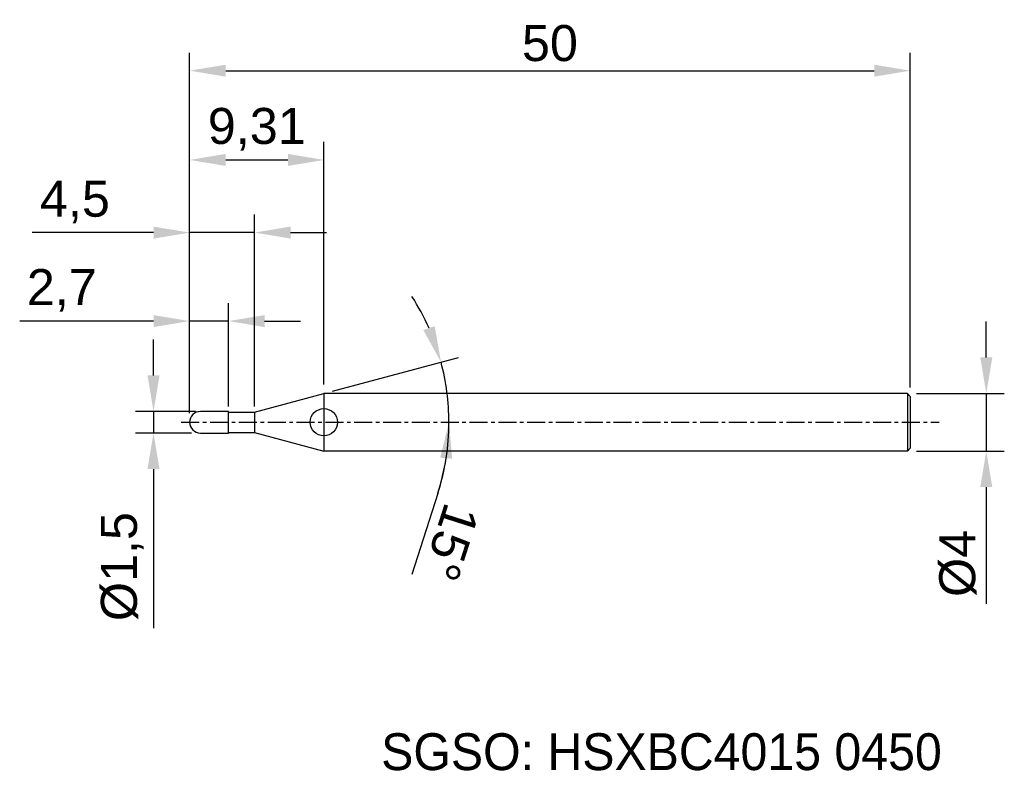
# Model space of a CAD drawing. Header units: millimetres. Extents: x 7882.1 to 7950.4, y 6079.1 to 6131.2.
import ezdxf
from ezdxf.enums import TextEntityAlignment as Align

# ---------------------------------------------------------------- set-up
doc = ezdxf.new("R2010")
doc.units = ezdxf.units.MM
doc.linetypes.add('CENTER', pattern=[2, 1.25, -0.25, 0.25, -0.25])
for name, color, linetype, lineweight in [('1', 4, 'Continuous', 25), ('SK1', 4, 'Continuous', 25), ('SK4', 2, 'Continuous', 25), ('SK6', 5, 'Continuous', 25)]:
    doc.layers.add(name, color=color, linetype=linetype, lineweight=lineweight)
doc.styles.add('MS PGothic', font='txt')
doc.styles.get("Standard").update_dxf_attribs({"font": 'arial.ttf'})
doc.dimstyles.new('ISO-25', dxfattribs={"dimtxt": 2.5, "dimasz": 2.5, "dimexe": 1.25, "dimexo": 0.625, "dimtad": 1, "dimtxsty": 'Standard', "dimcen": 2.5, "dimadec": 0, "dimazin": 0, "dimtfac": 1, "dimtmove": 0, "dimatfit": 3, "dimfxl": 1, "dimarcsym": 0})

# ---------------------------------------------------------------- blocks, each defined once
blk = doc.blocks.new('*D27')
at = {"color": 0, "linetype": 'ByBlock', "lineweight": -2, "transparency": 16777216}
for p, q in [((7949.19, 6107.788), (7949.19, 6110.288)), ((7944.337, 6105.288), (7950.44, 6105.288)), ((7949.19, 6105.288), (7949.19, 6101.288)), ((7944.337, 6101.288), (7950.44, 6101.288)), ((7949.19, 6098.788), (7949.19, 6090.69))]:
    blk.add_line(p, q, dxfattribs=at)
at = {"color": 0, "linetype": 'ByBlock', "transparency": 16777216}
for points in [[(7948.773, 6107.788), (7949.607, 6107.788), (7949.19, 6105.288)], [(7948.773, 6098.788), (7949.607, 6098.788), (7949.19, 6101.288)]]:
    blk.add_solid(points, dxfattribs=at)
at = {"layer": 'Defpoints', "color": 0, "linetype": 'ByBlock', "transparency": 16777216}
for p in [(7943.712, 6105.288), (7943.712, 6101.288), (7949.19, 6101.288)]:
    blk.add_point(p, dxfattribs=at)
at = {"color": 0, "linetype": 'ByBlock', "transparency": 16777216, "insert": (7947.219, 6093.489), "char_height": 2.5, "attachment_point": 5, "rotation": 90}
blk.add_mtext('{\\fArial|b0|i0|c134|p34;%%C}4', dxfattribs=at)
blk = doc.blocks.new('*D28')
at = {"color": 0, "linetype": 'ByBlock', "lineweight": -2, "transparency": 16777216}
for p, q in [((7891.404, 6106.538), (7891.404, 6109.038)), ((7894.329, 6104.038), (7890.154, 6104.038)), ((7891.404, 6104.038), (7891.404, 6102.538)), ((7894.037, 6102.538), (7890.154, 6102.538)), ((7891.404, 6100.038), (7891.404, 6088.998))]:
    blk.add_line(p, q, dxfattribs=at)
at = {"color": 0, "linetype": 'ByBlock', "transparency": 16777216}
for points in [[(7890.987, 6106.538), (7891.821, 6106.538), (7891.404, 6104.038)], [(7890.987, 6100.038), (7891.821, 6100.038), (7891.404, 6102.538)]]:
    blk.add_solid(points, dxfattribs=at)
at = {"layer": 'Defpoints', "color": 0, "linetype": 'ByBlock', "transparency": 16777216}
for p in [(7894.954, 6104.038), (7891.404, 6102.538), (7894.662, 6102.538)]:
    blk.add_point(p, dxfattribs=at)
at = {"color": 0, "linetype": 'ByBlock', "transparency": 16777216, "insert": (7889.236, 6093.268), "char_height": 2.5, "attachment_point": 5, "rotation": 90}
blk.add_mtext('{\\fArial|b0|i0|c134|p34;%%C}1,5', dxfattribs=at)
blk = doc.blocks.new('*D29')
at = {"color": 0, "linetype": 'ByBlock', "lineweight": -2, "transparency": 16777216}
for p, q in [((7893.912, 6103.913), (7893.912, 6111.563)), ((7896.612, 6104.388), (7896.612, 6111.563)), ((7891.412, 6110.313), (7882.118, 6110.313)), ((7896.612, 6110.313), (7893.912, 6110.313)), ((7899.112, 6110.313), (7901.612, 6110.313))]:
    blk.add_line(p, q, dxfattribs=at)
at = {"color": 0, "linetype": 'ByBlock', "transparency": 16777216}
for points in [[(7891.412, 6110.73), (7891.412, 6109.897), (7893.912, 6110.313)], [(7899.112, 6110.73), (7899.112, 6109.897), (7896.612, 6110.313)]]:
    blk.add_solid(points, dxfattribs=at)
at = {"layer": 'Defpoints', "color": 0, "linetype": 'ByBlock', "transparency": 16777216}
for p in [(7896.612, 6110.313), (7893.912, 6103.288), (7896.612, 6103.763)]:
    blk.add_point(p, dxfattribs=at)
at = {"color": 0, "linetype": 'ByBlock', "transparency": 16777216, "insert": (7885.041, 6112.441), "char_height": 2.5, "attachment_point": 5}
blk.add_mtext('2,7', dxfattribs=at)
blk = doc.blocks.new('*D30')
at = {"color": 0, "linetype": 'ByBlock', "lineweight": -2, "transparency": 16777216}
for p, q in [((7893.912, 6103.913), (7893.912, 6117.706)), ((7898.412, 6104.388), (7898.412, 6117.706)), ((7891.412, 6116.456), (7882.991, 6116.456)), ((7898.412, 6116.456), (7893.912, 6116.456)), ((7900.912, 6116.456), (7903.412, 6116.456))]:
    blk.add_line(p, q, dxfattribs=at)
at = {"color": 0, "linetype": 'ByBlock', "transparency": 16777216}
for points in [[(7891.412, 6116.873), (7891.412, 6116.04), (7893.912, 6116.456)], [(7900.912, 6116.873), (7900.912, 6116.04), (7898.412, 6116.456)]]:
    blk.add_solid(points, dxfattribs=at)
at = {"layer": 'Defpoints', "color": 0, "linetype": 'ByBlock', "transparency": 16777216}
for p in [(7898.412, 6116.456), (7893.912, 6103.288), (7898.412, 6103.763)]:
    blk.add_point(p, dxfattribs=at)
at = {"color": 0, "linetype": 'ByBlock', "transparency": 16777216, "insert": (7885.951, 6118.578), "char_height": 2.5, "attachment_point": 5}
blk.add_mtext('4,5', dxfattribs=at)
blk = doc.blocks.new('*D31')
at = {"color": 0, "linetype": 'ByBlock', "lineweight": -2, "transparency": 16777216}
for p, q in [((7893.912, 6103.913), (7893.912, 6122.751)), ((7903.226, 6105.913), (7903.226, 6122.751)), ((7896.412, 6121.501), (7900.726, 6121.501))]:
    blk.add_line(p, q, dxfattribs=at)
at = {"color": 0, "linetype": 'ByBlock', "transparency": 16777216}
for points in [[(7896.412, 6121.918), (7896.412, 6121.085), (7893.912, 6121.501)], [(7900.726, 6121.918), (7900.726, 6121.085), (7903.226, 6121.501)]]:
    blk.add_solid(points, dxfattribs=at)
at = {"layer": 'Defpoints', "color": 0, "linetype": 'ByBlock', "transparency": 16777216}
for p in [(7903.226, 6121.501), (7903.226, 6105.288), (7893.912, 6103.288)]:
    blk.add_point(p, dxfattribs=at)
at = {"color": 0, "linetype": 'ByBlock', "transparency": 16777216, "insert": (7898.569, 6123.629), "char_height": 2.5, "attachment_point": 5}
blk.add_mtext('9,31', dxfattribs=at)
blk = doc.blocks.new('*D32')
at = {"color": 0, "linetype": 'ByBlock', "lineweight": -2, "transparency": 16777216}
for p, q in [((7893.912, 6103.913), (7893.912, 6128.948)), ((7943.912, 6105.713), (7943.912, 6128.948)), ((7896.412, 6127.698), (7941.412, 6127.698))]:
    blk.add_line(p, q, dxfattribs=at)
at = {"color": 0, "linetype": 'ByBlock', "transparency": 16777216}
for points in [[(7896.412, 6128.114), (7896.412, 6127.281), (7893.912, 6127.698)], [(7941.412, 6128.114), (7941.412, 6127.281), (7943.912, 6127.698)]]:
    blk.add_solid(points, dxfattribs=at)
at = {"layer": 'Defpoints', "color": 0, "linetype": 'ByBlock', "transparency": 16777216}
for p in [(7943.912, 6127.698), (7943.912, 6105.088), (7893.912, 6103.288)]:
    blk.add_point(p, dxfattribs=at)
at = {"color": 0, "linetype": 'ByBlock', "transparency": 16777216, "insert": (7918.912, 6129.599), "char_height": 2.5, "attachment_point": 5}
blk.add_mtext('50', dxfattribs=at)
blk = doc.blocks.new('*D37')
at = {"color": 0, "linetype": 'ByBlock', "lineweight": -2, "transparency": 16777216}
for p, q in [((7903.83, 6105.45), (7912.561, 6107.789)), ((7911.129, 6098.348), (7909.318, 6092.713))]:
    blk.add_line(p, q, dxfattribs=at)
for start, end in [(23.88273, 32.76545), (360, 15), (342.1806, 360), (342.23455, 351.11727)]:
    blk.add_arc((7895.762, 6103.288), 16.142, start, end, dxfattribs=at)
at = {"color": 0, "linetype": 'ByBlock', "transparency": 16777216}
for points in [[(7910.914, 6109.962), (7910.129, 6109.685), (7911.354, 6107.466)], [(7911.295, 6100.828), (7912.125, 6100.763), (7911.904, 6103.288)]]:
    blk.add_solid(points, dxfattribs=at)
at = {"layer": 'Defpoints', "color": 0, "linetype": 'ByBlock', "transparency": 16777216}
for p in [(7911.658, 6106.091), (7903.226, 6105.288), (7898.412, 6103.998), (7893.331, 6103.288), (7945.909, 6103.288)]:
    blk.add_point(p, dxfattribs=at)
at = {"color": 0, "linetype": 'ByBlock', "transparency": 16777216, "insert": (7912.034, 6094.949), "char_height": 2.5, "attachment_point": 5, "rotation": 252.1806}
blk.add_mtext('15°', dxfattribs=at)

msp = doc.modelspace()

# ---------------------------------------------------------------- linework, layer by layer
at = {"color": 4, "linetype": 'ByBlock'}
for p, q in [((7898.412, 6103.998), (7903.226, 6105.288)), ((7903.226, 6105.288), (7903.226, 6101.288)), ((7896.612, 6104.038), (7894.662, 6104.038)), ((7896.612, 6102.538), (7896.612, 6104.038)), ((7896.612, 6103.998), (7898.412, 6103.998)), ((7898.412, 6103.998), (7898.412, 6102.578)), ((7896.612, 6102.578), (7898.412, 6102.578)), ((7898.412, 6102.578), (7903.226, 6101.288))]:
    msp.add_line(p, q, dxfattribs=at)
msp.add_arc((7894.662, 6103.288), 0.75, 90, 270, dxfattribs=at)
at = {"layer": '1', "color": 4, "linetype": 'Continuous'}
msp.add_circle((7903.226, 6103.288), 0.947, dxfattribs=at)
at = {"layer": 'SK1', "linetype": 'Continuous'}
for p, q in [((7943.712, 6105.288), (7903.226, 6105.288)), ((7943.712, 6105.288), (7943.912, 6105.088)), ((7943.712, 6105.288), (7943.712, 6101.288)), ((7943.912, 6105.088), (7943.912, 6101.488)), ((7943.712, 6101.288), (7903.226, 6101.288)), ((7943.912, 6101.488), (7943.712, 6101.288))]:
    msp.add_line(p, q, dxfattribs=at)
at = {"layer": 'SK1', "color": 4, "linetype": 'Continuous'}
msp.add_line((7894.662, 6102.538), (7896.612, 6102.538), dxfattribs=at)
msp.add_arc((7894.662, 6103.288), 0.75, 90, 180.00002, dxfattribs=at)
at = {"layer": 'SK4', "linetype": 'CENTER'}
msp.add_line((7893.331, 6103.288), (7945.909, 6103.288), dxfattribs=at)

# ---------------------------------------------------------------- texts
at = {"layer": 'SK6', "color": 5, "linetype": 'Continuous', "style": 'MS PGothic'}
msp.add_text('SGSO: HSXBC4015 0450', height=2.55961, dxfattribs=at).set_placement((7907.202, 6078.369), align=Align.BOTTOM_LEFT)

# ---------------------------------------------------------------- dimensions: what is measured, and where the dimension line sits
at = {"linetype": 'ByBlock'}
for base, p2, picture, middle in [((7943.912, 6127.698), (7943.912, 6105.088), '*D32', (7918.912, 6129.599)), ((7903.226, 6121.501), (7903.226, 6105.288), '*D31', (7898.569, 6123.629))]:
    dim = msp.add_linear_dim(base=base, p1=(7893.912, 6103.288), p2=p2, dimstyle='ISO-25', dxfattribs=at)
    dim.commit()
    dim.dimension.update_dxf_attribs({"geometry": picture, "text_midpoint": middle})
for base, p2, picture, middle in [((7898.412, 6116.456), (7898.412, 6103.763), '*D30', (7885.951, 6116.456)), ((7896.612, 6110.313), (7896.612, 6103.763), '*D29', (7885.041, 6110.313))]:
    dim = msp.add_linear_dim(base=base, p1=(7893.912, 6103.288), p2=p2, dimstyle='ISO-25', dxfattribs=at)
    dim.commit()
    dim.dimension.update_dxf_attribs({"geometry": picture, "text_midpoint": middle, "dimtype": 160})
dim = msp.add_angular_dim_2l(base=(7911.658, 6106.091), line1=((7893.331, 6103.288), (7945.909, 6103.288)), line2=((7898.412, 6103.998), (7903.226, 6105.288)), dimstyle='ISO-25', dxfattribs=at)
dim.commit()
dim.dimension.update_dxf_attribs({"geometry": '*D37', "text_midpoint": (7912.034, 6094.949)})
for base, p1, p2, picture, middle in [((7949.19, 6101.288), (7943.712, 6105.288), (7943.712, 6101.288), '*D27', (7947.219, 6093.489)), ((7891.404, 6102.538), (7894.954, 6104.038), (7894.662, 6102.538), '*D28', (7889.236, 6093.268))]:
    dim = msp.add_linear_dim(base=base, p1=p1, p2=p2, angle=90, text='{\\fArial|b0|i0|c134|p34;%%C}<>', dimstyle='ISO-25', dxfattribs=at)
    dim.commit()
    dim.dimension.update_dxf_attribs({"geometry": picture, "text_midpoint": middle})

doc.saveas('drawing.dxf')
